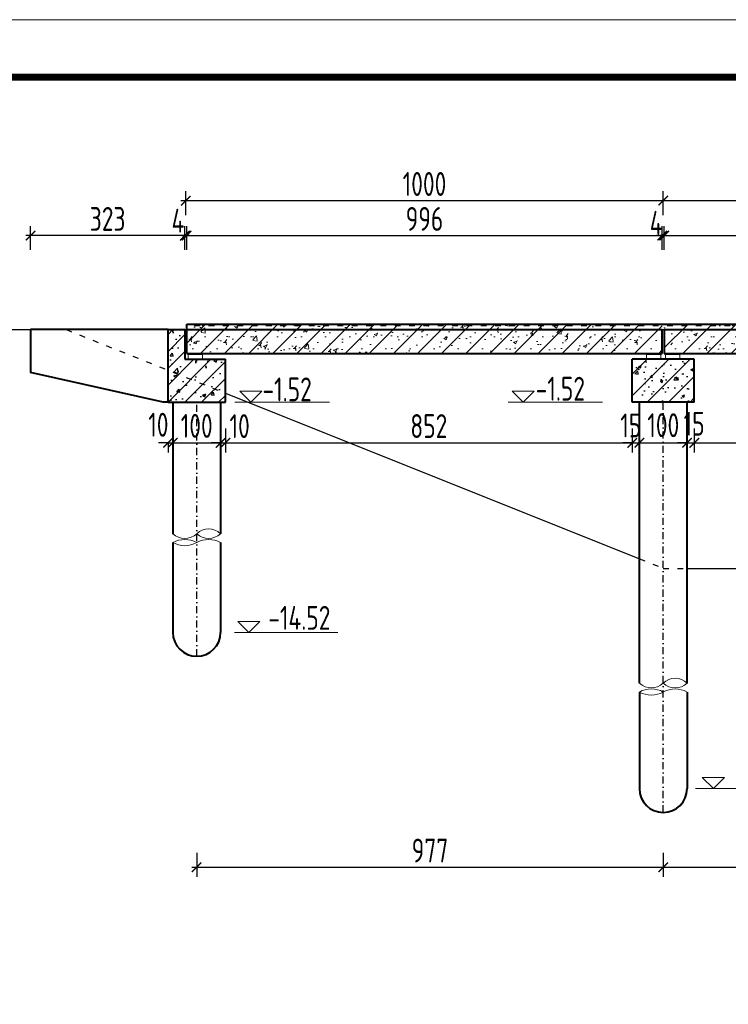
# Model space of a CAD drawing. Header units: inches. Extents: x 112594 to 193184, y 44995 to 116598.
# Tile 106 of 153: x 143058 to 144542, y 111778 to 113839. Entities that reach past the tile are written whole.
import ezdxf
from ezdxf.enums import TextEntityAlignment as Align

# ---------------------------------------------------------------- set-up
doc = ezdxf.new("R2010")
doc.units = ezdxf.units.IN
doc.header["$MEASUREMENT"] = 0
doc.linetypes.add('ACAD_ISO03W100', pattern=[30, 12, -18])
doc.linetypes.add('DASHDOTX2', pattern=[2, 1, -0.5, 0, -0.5])
doc.layers.get('0').update_dxf_attribs({"lineweight": 15})
for name, color, linetype, lineweight in [('0标注', 6, 'Continuous', 18), ('0粗线', 1, 'Continuous', 40), ('BM1', 7, 'Continuous', 15), ('尺寸细线', 4, 'Continuous', 18), ('粗线', 1, 'Continuous', 40), ('虚线', 2, 'ACAD_ISO03W100', 25)]:
    doc.layers.add(name, color=color, linetype=linetype, lineweight=lineweight)
doc.layers.add('LOCKUP', color=7, linetype='Continuous')
doc.layers.add('轴线', color=3, linetype='DASHDOTX2')
doc.styles.add('HZTXT', font='tssdeng.shx', dxfattribs={"width": 0.75, "bigfont": 'hztxt.shx'})
doc.dimstyles.new('100', dxfattribs={"dimscale": 0, "dimtxt": 25, "dimasz": 12, "dimexe": 10, "dimexo": 10, "dimgap": 5, "dimtad": 1, "dimdec": 0, "dimzin": 0, "dimdsep": 46, "dimtxsty": 'HZTXT', "dimblk1": 'ARCHTICK', "dimblk2": 'ARCHTICK', "dimsah": 1, "dimcen": -0.09, "dimdle": 5, "dimclrd": 7, "dimclre": 7, "dimclrt": 7, "dimadec": 1, "dimazin": 0, "dimtfac": 1, "dimtdec": 0, "dimtofl": 0, "dimtmove": 2, "dimatfit": 3, "dimldrblk": 'ARCHTICK', "dimfxl": 15, "dimfxlon": 1, "dimtolj": 1, "dimtzin": 0, "dimarcsym": 0})
pattern_1 = [(50, (-548371.94, 89706.3), (72.8738676, -6.375634), [7.62, -83.82]), (355, (-548371.94, 89706.3), (-14.09713, 76.422657), [6.096, -67.056]), (100.451, (-548365.87, 89705.77), (58.777001, 70.046675), [6.476, -71.236]), (46.1842, (-548371.94, 89726.62), (108.431616, -16.816931), [11.43, -125.73]), (96.6356, (-548362.91, 89725.22), (94.961694, 98.970222), [9.714, -106.854]), (351.184, (-548371.94, 89726.62), (94.961842, 98.970047), [9.144, -100.584]), (21, (-548361.78, 89721.54), (60.645952, -40.9062074), [7.62, -83.82]), (326, (-548361.78, 89721.54), (24.720811, 73.6751864), [6.096, -67.056]), (71.4514, (-548356.73, 89718.134), (85.366596, 32.769143), [6.476, -71.236]), (37.5, (-548371.942, 89706.302), (1.2354413, 33.82201555), [0, -66.2432, 0, -68.072, 0, -67.31]), (7.5, (-548371.942, 89706.302), (26.727865, 40.07223), [0, -38.8112, 0, -64.7192, 0, -25.654]), (327.5, (-548394.6, 89706.302), (54.2362381, -2.2914976), [0, -25.4, 0, -79.248, 0, -105.156]), (317.5, (-548404.76, 89706.3), (59.2516726, 10.1705964), [0, -33.02, 0, -52.6288, 0, -74.676])]

# ---------------------------------------------------------------- blocks, each defined once
blk = doc.blocks.new('_ArchTick')
at = {"color": 0, "linetype": 'ByBlock', "const_width": 0.15}
blk.add_lwpolyline([(-0.5, -0.5), (0.5, 0.5)], dxfattribs=at)
blk = doc.blocks.new('*D1176')
at = {"color": 7, "lineweight": -2}
for p, q in [((144405.3, 113429.8), (144405.3, 113479.8)), ((145405.3, 113429.8), (145405.3, 113479.8)), ((145415.3, 113459.8), (144395.3, 113459.8))]:
    blk.add_line(p, q, dxfattribs=at)
at = {"color": 7, "lineweight": -2, "xscale": 20, "yscale": 20, "zscale": 20, "rotation": 180}
blk.add_blockref('_ArchTick', (144405.3, 113459.8), dxfattribs=at)
at = {"color": 7, "lineweight": -2, "xscale": 20, "yscale": 20, "zscale": 20}
blk.add_blockref('_ArchTick', (145405.3, 113459.8), dxfattribs=at)
at = {"insert": (144905.3, 113494.8), "char_height": 50, "attachment_point": 5, "style": 'HZTXT'}
blk.add_mtext('\\A1;1000', dxfattribs=at)
blk = doc.blocks.new('*D1177')
at = {"color": 7, "lineweight": -2}
for p, q in [((143405.3, 113429.8), (143405.3, 113479.8)), ((144405.3, 113429.8), (144405.3, 113479.8)), ((144415.3, 113459.8), (143395.3, 113459.8))]:
    blk.add_line(p, q, dxfattribs=at)
at = {"color": 7, "lineweight": -2, "xscale": 20, "yscale": 20, "zscale": 20, "rotation": 180}
blk.add_blockref('_ArchTick', (143405.3, 113459.8), dxfattribs=at)
at = {"color": 7, "lineweight": -2, "xscale": 20, "yscale": 20, "zscale": 20}
blk.add_blockref('_ArchTick', (144405.3, 113459.8), dxfattribs=at)
at = {"insert": (143905.3, 113494.8), "char_height": 50, "attachment_point": 5, "style": 'HZTXT'}
blk.add_mtext('\\A1;1000', dxfattribs=at)
blk = doc.blocks.new('*D1178')
at = {"color": 7, "lineweight": -2}
for p, q in [((143403.3, 113356.7), (143403.3, 113406.7)), ((143407.3, 113356.7), (143407.3, 113406.7)), ((143403.3, 113386.7), (143383.3, 113386.7)), ((143407.3, 113386.7), (143427.3, 113386.7))]:
    blk.add_line(p, q, dxfattribs=at)
at = {"color": 7, "lineweight": -2, "xscale": 20, "yscale": 20, "zscale": 20}
blk.add_blockref('_ArchTick', (143403.3, 113386.7), dxfattribs=at)
at = {"color": 7, "lineweight": -2, "xscale": 20, "yscale": 20, "zscale": 20, "rotation": 180}
blk.add_blockref('_ArchTick', (143407.3, 113386.7), dxfattribs=at)
at = {"insert": (143389.1, 113418), "char_height": 50, "attachment_point": 5, "style": 'HZTXT'}
blk.add_mtext('\\A1;4', dxfattribs=at)
blk = doc.blocks.new('*D1179')
at = {"color": 7, "lineweight": -2}
for p, q in [((143407.3, 113356.7), (143407.3, 113406.7)), ((144403.3, 113356.7), (144403.3, 113406.7)), ((143397.3, 113386.7), (144413.3, 113386.7))]:
    blk.add_line(p, q, dxfattribs=at)
at = {"color": 7, "lineweight": -2, "xscale": 20, "yscale": 20, "zscale": 20, "rotation": 180}
blk.add_blockref('_ArchTick', (143407.3, 113386.7), dxfattribs=at)
at = {"color": 7, "lineweight": -2, "xscale": 20, "yscale": 20, "zscale": 20}
blk.add_blockref('_ArchTick', (144403.3, 113386.7), dxfattribs=at)
at = {"insert": (143905.3, 113421.7), "char_height": 50, "attachment_point": 5, "style": 'HZTXT'}
blk.add_mtext('\\A1;996', dxfattribs=at)
blk = doc.blocks.new('*D1180')
at = {"color": 7, "lineweight": -2}
for p, q in [((144403.3, 113386.7), (144391.3, 113386.7)), ((144403.3, 113371.7), (144403.3, 113396.7)), ((144407.3, 113371.7), (144407.3, 113396.7)), ((144407.3, 113386.7), (144419.3, 113386.7))]:
    blk.add_line(p, q, dxfattribs=at)
at = {"color": 7, "lineweight": -2, "xscale": 12, "yscale": 12, "zscale": 12}
blk.add_blockref('_ArchTick', (144403.3, 113386.7), dxfattribs=at)
at = {"color": 7, "lineweight": -2, "xscale": 12, "yscale": 12, "zscale": 12, "rotation": 180}
blk.add_blockref('_ArchTick', (144407.3, 113386.7), dxfattribs=at)
at = {"color": 7, "insert": (144390.4, 113413.5), "char_height": 50, "attachment_point": 5, "style": 'HZTXT'}
blk.add_mtext('\\A1;4', dxfattribs=at)
blk = doc.blocks.new('*D1181')
at = {"color": 7, "lineweight": -2}
for p, q in [((144407.3, 113356.7), (144407.3, 113406.7)), ((145403.3, 113356.7), (145403.3, 113406.7)), ((144397.3, 113386.7), (145413.3, 113386.7))]:
    blk.add_line(p, q, dxfattribs=at)
at = {"color": 7, "lineweight": -2, "xscale": 20, "yscale": 20, "zscale": 20, "rotation": 180}
blk.add_blockref('_ArchTick', (144407.3, 113386.7), dxfattribs=at)
at = {"color": 7, "lineweight": -2, "xscale": 20, "yscale": 20, "zscale": 20}
blk.add_blockref('_ArchTick', (145403.3, 113386.7), dxfattribs=at)
at = {"insert": (144905.3, 113421.7), "char_height": 50, "attachment_point": 5, "style": 'HZTXT'}
blk.add_mtext('\\A1;996', dxfattribs=at)
blk = doc.blocks.new('g')
at = {"ltscale": 2}
for p, q in [((-15.4, 0), (-30.8, 15.3)), ((-30.8, 15.3), (0, 15.3)), ((0, 15.3), (-15.4, 0))]:
    blk.add_line(p, q, dxfattribs=at)
blk = doc.blocks.new('*D1186')
at = {"color": 7, "lineweight": -2}
for p, q in [((143428.3, 112094.4), (143428.3, 112044.4)), ((144405.3, 112094.4), (144405.3, 112044.4)), ((143418.3, 112064.4), (144415.3, 112064.4))]:
    blk.add_line(p, q, dxfattribs=at)
at = {"color": 7, "lineweight": -2, "xscale": 20, "yscale": 20, "zscale": 20, "rotation": 180}
blk.add_blockref('_ArchTick', (143428.3, 112064.4), dxfattribs=at)
at = {"color": 7, "lineweight": -2, "xscale": 20, "yscale": 20, "zscale": 20}
blk.add_blockref('_ArchTick', (144405.3, 112064.4), dxfattribs=at)
at = {"insert": (143916.8, 112099.4), "char_height": 50, "attachment_point": 5, "style": 'HZTXT'}
blk.add_mtext('\\A1;977', dxfattribs=at)
blk = doc.blocks.new('*D1187')
at = {"color": 7, "lineweight": -2}
for p, q in [((144405.3, 112094.4), (144405.3, 112044.4)), ((145405.3, 112094.4), (145405.3, 112044.4)), ((144395.3, 112064.4), (145415.3, 112064.4))]:
    blk.add_line(p, q, dxfattribs=at)
at = {"color": 7, "lineweight": -2, "xscale": 20, "yscale": 20, "zscale": 20, "rotation": 180}
blk.add_blockref('_ArchTick', (144405.3, 112064.4), dxfattribs=at)
at = {"color": 7, "lineweight": -2, "xscale": 20, "yscale": 20, "zscale": 20}
blk.add_blockref('_ArchTick', (145405.3, 112064.4), dxfattribs=at)
at = {"insert": (144905.3, 112099.4), "char_height": 50, "attachment_point": 5, "style": 'HZTXT'}
blk.add_mtext('\\A1;1000', dxfattribs=at)
blk = doc.blocks.new('*D1189')
at = {"color": 7, "lineweight": -2}
for p, q in [((143368.3, 112953), (143348.3, 112953)), ((143368.3, 112953), (143368.3, 112933)), ((143378.3, 112953), (143378.3, 112933)), ((143378.3, 112953), (143398.3, 112953))]:
    blk.add_line(p, q, dxfattribs=at)
at = {"color": 7, "lineweight": -2, "xscale": 20, "yscale": 20, "zscale": 20}
blk.add_blockref('_ArchTick', (143368.3, 112953), dxfattribs=at)
at = {"color": 7, "lineweight": -2, "xscale": 20, "yscale": 20, "zscale": 20, "rotation": 180}
blk.add_blockref('_ArchTick', (143378.3, 112953), dxfattribs=at)
at = {"insert": (143348, 112990.8), "char_height": 50, "attachment_point": 5, "style": 'HZTXT'}
blk.add_mtext('\\A1;10', dxfattribs=at)
blk = doc.blocks.new('*D1190')
at = {"color": 7, "lineweight": -2}
for p, q in [((143478.3, 112983), (143478.3, 112933)), ((143368.3, 112953), (143488.3, 112953)), ((143378.3, 112953), (143378.3, 112933))]:
    blk.add_line(p, q, dxfattribs=at)
at = {"color": 7, "lineweight": -2, "xscale": 20, "yscale": 20, "zscale": 20, "rotation": 180}
blk.add_blockref('_ArchTick', (143378.3, 112953), dxfattribs=at)
at = {"color": 7, "lineweight": -2, "xscale": 20, "yscale": 20, "zscale": 20}
blk.add_blockref('_ArchTick', (143478.3, 112953), dxfattribs=at)
at = {"insert": (143428.3, 112988.4), "char_height": 50, "attachment_point": 5, "style": 'HZTXT'}
blk.add_mtext('\\A1;100', dxfattribs=at)
blk = doc.blocks.new('*D1191')
at = {"color": 7, "lineweight": -2}
for p, q in [((143478.3, 112983), (143478.3, 112933)), ((143488.3, 112983), (143488.3, 112933)), ((143478.3, 112953), (143458.3, 112953)), ((143488.3, 112953), (143508.3, 112953))]:
    blk.add_line(p, q, dxfattribs=at)
at = {"color": 7, "lineweight": -2, "xscale": 20, "yscale": 20, "zscale": 20}
blk.add_blockref('_ArchTick', (143478.3, 112953), dxfattribs=at)
at = {"color": 7, "lineweight": -2, "xscale": 20, "yscale": 20, "zscale": 20, "rotation": 180}
blk.add_blockref('_ArchTick', (143488.3, 112953), dxfattribs=at)
at = {"insert": (143518.2, 112987.9), "char_height": 50, "attachment_point": 5, "style": 'HZTXT'}
blk.add_mtext('\\A1;10', dxfattribs=at)
blk = doc.blocks.new('*D1192')
at = {"color": 7, "lineweight": -2}
for p, q in [((143488.3, 112983), (143488.3, 112933)), ((144340.3, 112983), (144340.3, 112933)), ((143478.3, 112953), (144350.3, 112953))]:
    blk.add_line(p, q, dxfattribs=at)
at = {"color": 7, "lineweight": -2, "xscale": 20, "yscale": 20, "zscale": 20, "rotation": 180}
blk.add_blockref('_ArchTick', (143488.3, 112953), dxfattribs=at)
at = {"color": 7, "lineweight": -2, "xscale": 20, "yscale": 20, "zscale": 20}
blk.add_blockref('_ArchTick', (144340.3, 112953), dxfattribs=at)
at = {"insert": (143914.3, 112988), "char_height": 50, "attachment_point": 5, "style": 'HZTXT'}
blk.add_mtext('\\A1;852', dxfattribs=at)
blk = doc.blocks.new('*D1193')
at = {"color": 7, "lineweight": -2}
for p, q in [((144340.3, 112983), (144340.3, 112933)), ((144355.3, 112983), (144355.3, 112933)), ((144340.3, 112953), (144320.3, 112953)), ((144355.3, 112953), (144375.3, 112953))]:
    blk.add_line(p, q, dxfattribs=at)
at = {"color": 7, "lineweight": -2, "xscale": 20, "yscale": 20, "zscale": 20}
blk.add_blockref('_ArchTick', (144340.3, 112953), dxfattribs=at)
at = {"color": 7, "lineweight": -2, "xscale": 20, "yscale": 20, "zscale": 20, "rotation": 180}
blk.add_blockref('_ArchTick', (144355.3, 112953), dxfattribs=at)
at = {"insert": (144337.2, 112989.3), "char_height": 50, "attachment_point": 5, "style": 'HZTXT'}
blk.add_mtext('\\A1;15', dxfattribs=at)
blk = doc.blocks.new('*D1194')
at = {"color": 7, "lineweight": -2}
for p, q in [((144355.3, 112983), (144355.3, 112933)), ((144455.3, 112983), (144455.3, 112933)), ((144345.3, 112953), (144465.3, 112953))]:
    blk.add_line(p, q, dxfattribs=at)
at = {"color": 7, "lineweight": -2, "xscale": 20, "yscale": 20, "zscale": 20, "rotation": 180}
blk.add_blockref('_ArchTick', (144355.3, 112953), dxfattribs=at)
at = {"color": 7, "lineweight": -2, "xscale": 20, "yscale": 20, "zscale": 20}
blk.add_blockref('_ArchTick', (144455.3, 112953), dxfattribs=at)
at = {"insert": (144405.3, 112989.8), "char_height": 50, "attachment_point": 5, "style": 'HZTXT'}
blk.add_mtext('\\A1;100', dxfattribs=at)
blk = doc.blocks.new('*D1195')
at = {"color": 7, "lineweight": -2}
for p, q in [((144470.3, 112983), (144470.3, 112933)), ((145340.3, 112983), (145340.3, 112933)), ((144460.3, 112953), (145350.3, 112953))]:
    blk.add_line(p, q, dxfattribs=at)
at = {"color": 7, "lineweight": -2, "xscale": 20, "yscale": 20, "zscale": 20, "rotation": 180}
blk.add_blockref('_ArchTick', (144470.3, 112953), dxfattribs=at)
at = {"color": 7, "lineweight": -2, "xscale": 20, "yscale": 20, "zscale": 20}
blk.add_blockref('_ArchTick', (145340.3, 112953), dxfattribs=at)
at = {"insert": (144905.3, 112988), "char_height": 50, "attachment_point": 5, "style": 'HZTXT'}
blk.add_mtext('\\A1;870', dxfattribs=at)
blk = doc.blocks.new('*D1203')
at = {"color": 7, "lineweight": -2}
for p, q in [((144455.3, 112983), (144455.3, 112933)), ((144470.3, 112983), (144470.3, 112933)), ((144455.3, 112953), (144435.3, 112953)), ((144470.3, 112953), (144490.3, 112953))]:
    blk.add_line(p, q, dxfattribs=at)
at = {"color": 7, "lineweight": -2, "xscale": 20, "yscale": 20, "zscale": 20}
blk.add_blockref('_ArchTick', (144455.3, 112953), dxfattribs=at)
at = {"color": 7, "lineweight": -2, "xscale": 20, "yscale": 20, "zscale": 20, "rotation": 180}
blk.add_blockref('_ArchTick', (144470.3, 112953), dxfattribs=at)
at = {"insert": (144470, 112992.8), "char_height": 50, "attachment_point": 5, "style": 'HZTXT'}
blk.add_mtext('\\A1;15', dxfattribs=at)
blk = doc.blocks.new('*D1204')
at = {"color": 7, "lineweight": -2}
for p, q in [((143080.3, 113356.7), (143080.3, 113406.7)), ((143403.3, 113356.7), (143403.3, 113406.7)), ((143413.3, 113386.7), (143070.3, 113386.7))]:
    blk.add_line(p, q, dxfattribs=at)
at = {"color": 7, "lineweight": -2, "xscale": 20, "yscale": 20, "zscale": 20, "rotation": 180}
blk.add_blockref('_ArchTick', (143080.3, 113386.7), dxfattribs=at)
at = {"color": 7, "lineweight": -2, "xscale": 20, "yscale": 20, "zscale": 20}
blk.add_blockref('_ArchTick', (143403.3, 113386.7), dxfattribs=at)
at = {"insert": (143241.8, 113421.7), "char_height": 50, "attachment_point": 5, "style": 'HZTXT'}
blk.add_mtext('\\A1;323', dxfattribs=at)

msp = doc.modelspace()

# ---------------------------------------------------------------- hatches: boundary and pattern name
h = msp.add_hatch()
h.set_pattern_fill('AR-CONC', color=256, scale=0.4, style=0)
h.set_pattern_definition(pattern_1)
h.paths.add_polyline_path([(144403.2978, 113200.00694), (143407.2978, 113200.00694), (143407.2978, 113140.00694), (143417.7978, 113140.00694), (143417.7978, 113140.10312), (143432.7978, 113140.10312), (143432.7978, 113140.00694), (144335.2978, 113140.00694), (144335.2978, 113158.00694), (144403.2978, 113158.00694)])
h = msp.add_hatch()
h.set_pattern_fill('SACNCR', color=256, scale=15, style=0)
h.set_pattern_definition([(45, (-2194617.34, 275476.14), (-25.25697034, 25.25697034), []), (45, (-2194592.08, 275476.14), (-25.25697034, 25.25697034), [0, -35.71875])])
h.paths.add_polyline_path([(144377.7978, 113140.00694), (144377.7978, 113140.10312), (144392.7978, 113140.10312), (144392.7978, 113140.00694), (144403.2978, 113140.00694), (144403.2978, 113200.00694), (143407.2978, 113200.00694), (143407.2978, 113140.00694), (143417.7978, 113140.00694), (143417.7978, 113140.10312), (143432.7978, 113140.10312), (143432.7978, 113140.00694)])
h.paths.add_polyline_path([(144905.2978, 113140.00694), (144905.2978, 113200.00694), (144407.2978, 113200.00694), (144407.2978, 113140.00694), (144417.7978, 113140.00694), (144417.7978, 113140.10312), (144432.7978, 113140.10312), (144432.7978, 113140.00694)])
h = msp.add_hatch()
h.set_pattern_fill('AR-CONC', color=256, scale=0.4, style=0)
h.set_pattern_definition(pattern_1)
h.paths.add_polyline_path([(144905.2978, 113200.00694), (144407.2978, 113200.00694), (144407.2978, 113158.00694), (144475.2978, 113158.00694), (144475.2978, 113140.00694), (144905.2978, 113140.00694)])
at = {"layer": 'LOCKUP'}
h = msp.add_hatch(dxfattribs=at)
h.set_pattern_fill('钢筋混凝土', color=256, scale=10, style=0)
h.set_pattern_definition([(45, (149247.984, 163536.522), (-17.67767, 17.67767), []), (50, (149247.984, 163536.52), (71.72602, -6.275213), [7.5, -82.5]), (355, (149247.984, 163536.52), (-13.87513, 75.21921), [6, -66]), (100.4514, (149253.96, 163536), (57.85094, 68.94395), [6.37402, -70.11421]), (46.1842, (149247.98, 163556.52), (106.7241, -16.5519), [11.25, -123.75]), (96.6356, (149256.88, 163555.14), (93.46627, 97.41179), [9.56103, -105.1713]), (351.1842, (149247.98, 163556.52), (93.4662, 97.41186), [9, -99]), (21, (149257.984, 163551.52), (59.690705, -40.26189), [7.5, -82.5]), (326, (149257.984, 163551.52), (24.33153, 72.515), [6, -66]), (71.4514, (149262.96, 163548.167), (84.02226, 32.25305), [6.37402, -70.11421]), (37.5, (149247.984, 163536.522), (1.215986, 33.289385), [0, -65.2, 0, -67, 0, -66.25]), (7.5, (149247.984, 163536.52), (26.306954, 39.44117), [0, -38.2, 0, -63.7, 0, -25.25]), (327.5, (149225.684, 163536.522), (53.382244, -2.255487), [0, -25, 0, -78, 0, -103.5]), (317.5, (149215.684, 163536.52), (58.318617, 10.0105), [0, -32.5, 0, -51.8, 0, -73.5])])
h.paths.add_polyline_path([(143488.2978, 113128.00694), (143403.2978, 113128.00694), (143403.2978, 113190.00694), (143368.2978, 113190.00694), (143368.2978, 113038.00694), (143488.2978, 113038.00694)])
h = msp.add_hatch(dxfattribs=at)
h.set_pattern_fill('AR-CONC', color=256, scale=0.3, style=0)
h.set_pattern_definition([(50, (132598.436, 161207.98), (54.6554, -4.781726), [5.715, -62.865]), (355, (132598.436, 161207.98), (-10.57285, 57.31699), [4.572, -50.292]), (100.451, (132602.99, 161207.583), (44.08275, 52.535006), [4.857, -53.427]), (46.1842, (132598.436, 161223.22), (81.32371, -12.6127), [8.5725, -94.2975]), (96.6356, (132605.21, 161222.17), (71.22127, 74.22767), [7.2855, -80.1405]), (351.184, (132598.44, 161223.22), (71.22138, 74.22754), [6.858, -75.438]), (21, (132606.056, 161219.41), (45.484464, -30.679656), [5.715, -62.865]), (326, (132606.056, 161219.41), (18.54061, 55.25639), [4.572, -50.292]), (71.4514, (132609.847, 161216.855), (64.02495, 24.57686), [4.857, -53.427]), (37.5, (132598.436, 161207.982), (0.926581, 25.366512), [0, -49.6824, 0, -51.054, 0, -50.4825]), (7.5, (132598.436, 161207.982), (20.045899, 30.054172), [0, -29.1084, 0, -48.5394, 0, -19.2405]), (327.5, (132581.444, 161207.982), (40.6771786, -1.718623), [0, -19.05, 0, -59.436, 0, -78.867]), (317.5, (132573.824, 161207.98), (44.438754, 7.627947), [0, -24.765, 0, -39.4716, 0, -56.007])])
h.paths.add_polyline_path([(144470.2978, 113128.00694), (144340.2978, 113128.00694), (144340.2978, 113038.00694), (144470.2978, 113038.00694)])
h = msp.add_hatch(dxfattribs=at)
h.set_pattern_fill('ANSI31', color=256, scale=10, style=0)
h.set_pattern_definition([(45, (132598.436, 161207.982), (-22.45064, 22.45064), [])])
h.paths.add_polyline_path([(144470.2978, 113128.00694), (144340.2978, 113128.00694), (144340.2978, 113038.00694), (144470.2978, 113038.00694)])

# ---------------------------------------------------------------- linework, layer by layer
for p, q in [((143508.09463, 113038.00694), (143706.1374, 113038.00694)), ((144080.19435, 113038.00694), (144278.23712, 113038.00694)), ((143507.6027, 112556.02186), (143724.11969, 112556.02186)), ((144472.83646, 112229.22411), (144689.33539, 112229.22411))]:
    msp.add_line(p, q)
for points in [[(143410.2978, 113138.00694), (143440.2978, 113138.00694), (143440.2978, 113128.00694), (143410.2978, 113128.00694)], [(144400.2978, 113138.00694), (144370.2978, 113138.00694), (144370.2978, 113128.00694), (144400.2978, 113128.00694)], [(144440.2978, 113138.00694), (144410.2978, 113138.00694), (144410.2978, 113128.00694), (144440.2978, 113128.00694)]]:
    msp.add_lwpolyline(points, close=True)
for centre, radius, start, end in [((143453.2978, 112736.50862), 36.25, 46.39718104, 133.60281896), ((143403.2978, 112789.00862), 36.25, 226.39718104, 313.60281896), ((143403.2978, 112699.21866), 51.38142, 60.88545422, 119.11454578), ((143453.2978, 112789.00862), 36.25, 226.39718104, 313.60281896), ((143453.2978, 112699.21866), 51.38142, 60.88545422, 119.11454578), ((143403.2978, 112788.99729), 51.38142, 240.88545422, 299.11454578), ((144430.2978, 112423.71344), 36.25, 46.39718104, 133.60281896), ((144380.2978, 112476.21344), 36.25, 226.39718104, 313.60281896), ((144430.2978, 112476.21344), 36.25, 226.39718104, 313.60281896), ((144380.2978, 112386.42349), 51.38142, 60.88545422, 119.11454578), ((144380.2978, 112476.20211), 51.38142, 240.88545422, 299.11454578), ((144430.2978, 112386.42349), 51.38142, 60.88545422, 119.11454578)]:
    msp.add_arc(centre, radius, start, end)
at = {"layer": '0标注'}
for points in [[(143432.7978, 113140.10312), (143417.7978, 113140.10312), (143417.7978, 113138.00312), (143432.7978, 113138.00312)], [(144377.7978, 113140.10312), (144392.7978, 113140.10312), (144392.7978, 113138.00312), (144377.7978, 113138.00312)], [(144417.7978, 113140.10312), (144432.7978, 113140.10312), (144432.7978, 113138.00312), (144417.7978, 113138.00312)]]:
    msp.add_lwpolyline(points, close=True, dxfattribs=at)
at = {"layer": '0粗线'}
for p, q in [((143407.2978, 113201.00694), (144407.2978, 113201.00694)), ((143407.2978, 113190.00694), (143407.2978, 113201.00694)), ((144407.2978, 113201.00694), (144905.2978, 113201.00694)), ((143368.2978, 113190.00694), (143403.2978, 113190.00694)), ((143403.2978, 113190.00694), (143403.2978, 113128.00694)), ((143407.2978, 113190.00694), (144403.2978, 113190.00694)), ((143407.2978, 113140.00694), (143407.2978, 113190.00694)), ((144403.2978, 113140.00694), (144403.2978, 113190.00694)), ((144407.2978, 113190.00694), (145403.2978, 113190.00694)), ((144407.2978, 113190.00694), (144407.2978, 113140.00694)), ((143407.2978, 113140.00694), (144403.2978, 113140.00694)), ((144407.2978, 113140.00694), (145340.2978, 113140.00694)), ((144470.2978, 113128.00694), (144340.2978, 113128.00694)), ((144340.2978, 113038.00694), (144340.2978, 113128.00694)), ((144470.2978, 113038.00694), (144470.2978, 113128.00694)), ((143378.2978, 113038.00694), (143378.2978, 112762.75862)), ((143478.2978, 113038.00694), (143478.2978, 112762.75862)), ((144470.2978, 113038.00694), (144340.2978, 113038.00694)), ((144355.2978, 112449.96344), (144355.2978, 113038.00694)), ((144455.2978, 112449.96344), (144455.2978, 113038.00694)), ((143378.2978, 112744.10797), (143378.2978, 112556.02186)), ((143478.2978, 112744.10797), (143478.2978, 112556.02186)), ((144355.2978, 112431.3128), (144355.2978, 112229.22411)), ((144455.2978, 112431.3128), (144455.2978, 112229.22411))]:
    msp.add_line(p, q, dxfattribs=at)
for centre in [(143428.2978, 112556.02186), (144405.2978, 112229.22411)]:
    msp.add_arc(centre, 50, 180, 0, dxfattribs=at)
at = {"layer": 'BM1', "linetype": 'Continuous'}
msp.add_line((148088.08305, 113838.71974), (141723.84056, 113838.71974), dxfattribs=at)
at = {"layer": 'BM1', "color": 0, "linetype": 'Continuous', "const_width": 14.99847}
msp.add_lwpolyline([(141975.60671, 109413.2575), (141975.60671, 113718.26826), (148013.0907, 113718.26826), (148013.0907, 109413.2575)], close=True, dxfattribs=at)
at = {"layer": 'LOCKUP'}
for p, q in [((143133.8928, 113190.00694), (144905.2978, 113190.00694)), ((144455.2978, 112690.00694), (145405.2978, 112690.00694))]:
    msp.add_line(p, q, dxfattribs=at)
for points in [[(142655.2978, 113190.00694), (143155.2978, 113190.00694)], [(143488.2978, 113056.80694), (144355.2978, 112710.00694)]]:
    msp.add_lwpolyline(points, dxfattribs=at)
at = {"layer": '粗线'}
for p, q in [((143368.2978, 113190.00694), (143080.2978, 113190.00694)), ((143080.2978, 113190.00694), (143080.2978, 113100.00694)), ((143368.2978, 113038.00694), (143368.2978, 113190.00694)), ((143403.2978, 113128.00694), (143488.2978, 113128.00694)), ((143488.2978, 113038.00694), (143488.2978, 113128.00694)), ((143358.2978, 113038.00694), (143080.2978, 113100.00694)), ((143368.2978, 113038.00694), (143358.2978, 113038.00694)), ((143368.2978, 113038.00694), (143488.2978, 113038.00694))]:
    msp.add_line(p, q, dxfattribs=at)
at = {"layer": '虚线'}
msp.add_line((144905.2978, 113198.00694), (143407.2978, 113198.00694), dxfattribs=at)
for points in [[(143155.2978, 113190.00694), (143488.2978, 113056.80694)], [(144355.2978, 112710.00694), (144405.2978, 112690.00694), (144455.2978, 112690.00694)]]:
    msp.add_lwpolyline(points, dxfattribs=at)
at = {"layer": '轴线', "ltscale": 15}
for p, q in [((143428.2978, 112506.02186), (143428.2978, 113038.00694)), ((144405.2978, 112179.22411), (144405.2978, 113038.00694))]:
    msp.add_line(p, q, dxfattribs=at)

# ---------------------------------------------------------------- block references
at = {"xscale": 1.5, "yscale": 1.5, "zscale": 1.5}
for p in [(143564.57646, 113038.00694), (144134.82041, 113038.00694), (143560.44105, 112556.02186), (144533.27932, 112229.22411)]:
    msp.add_blockref('g', p, dxfattribs=at)

# ---------------------------------------------------------------- texts
at = {"layer": '尺寸细线', "color": 3, "style": 'HZTXT', "width": 0.75}
for p in [(143566.05189, 113039.77808), (144138.15161, 113041.1848)]:
    msp.add_text('-1.52', height=49.99995, dxfattribs=at).set_placement(p)
at = {"layer": '尺寸细线', "style": 'HZTXT', "width": 0.75}
msp.add_text('-14.52', height=49.99995, dxfattribs=at).set_placement((143643.20064, 112586.64057), align=Align.MIDDLE)

# ---------------------------------------------------------------- dimensions: what is measured, and where the dimension line sits
for base, p1, p2, override, picture, middle in [((143405.2978, 113459.81561), (144405.2978, 113307.05938), (143405.2978, 113321.40508), {"dimscale": 2, "dimtxt": 25, "dimasz": 10, "dimclrt": 256}, '*D1177', (143905.2978, 113494.81561)), ((144405.2978, 113459.81561), (145405.2978, 113329.03195), (144405.2978, 113307.05938), {"dimscale": 2, "dimtxt": 25, "dimasz": 10, "dimclrt": 256}, '*D1176', (144905.2978, 113494.81561)), ((143080.2978, 113386.72692), (143403.2978, 113162.8955), (143080.2978, 113162.8955), {"dimscale": 2, "dimasz": 10, "dimclrt": 256}, '*D1204', (143241.7978, 113421.72692)), ((144403.2978, 113386.72692), (143407.2978, 113322.16419), (144403.2978, 113322.16419), {"dimscale": 2, "dimtxt": 25, "dimasz": 10, "dimclrt": 256}, '*D1179', (143905.2978, 113421.72692)), ((145403.2978, 113386.72692), (144407.2978, 113322.16419), (145403.2978, 113322.16419), {"dimscale": 2, "dimtxt": 25, "dimasz": 10, "dimclrt": 256}, '*D1181', (144905.2978, 113421.72692)), ((144340.2978, 112952.98966), (143488.2978, 113007.83105), (144340.2978, 113007.83105), {"dimscale": 2, "dimtxt": 25, "dimasz": 10, "dimclrt": 256}, '*D1192', (143914.2978, 112987.98966)), ((145340.2978, 112952.98966), (144470.2978, 113007.83105), (145340.2978, 113007.83105), {"dimscale": 2, "dimtxt": 25, "dimasz": 10, "dimclrt": 256}, '*D1195', (144905.2978, 112987.98966)), ((144405.2978, 112064.35348), (143428.2978, 112159.85996), (144405.2978, 112159.35312), {"dimscale": 2, "dimtxt": 25, "dimasz": 10, "dimclrt": 256}, '*D1186', (143916.7978, 112099.35348)), ((145405.2978, 112064.35348), (144405.2978, 112159.35312), (145405.2978, 112159.35312), {"dimscale": 2, "dimtxt": 25, "dimasz": 10, "dimclrt": 256}, '*D1187', (144905.2978, 112099.35348))]:
    dim = msp.add_linear_dim(base=base, p1=p1, p2=p2, dimstyle='100', override=override)
    dim.commit()
    dim.dimension.update_dxf_attribs({"geometry": picture, "text_midpoint": middle})
for base, p1, p2, override, picture, middle in [((143407.2978, 113386.72692), (143403.2978, 113322.16419), (143407.2978, 113322.16419), {"dimscale": 2, "dimtxt": 25, "dimasz": 10, "dimclrt": 256}, '*D1178', (143389.13854, 113417.99027)), ((144407.2978, 113386.72692), (144403.2978, 113322.16419), (144407.2978, 113322.16419), {"dimscale": 1, "dimtxt": 50}, '*D1180', (144390.41546, 113413.45313)), ((143378.2978, 112952.98966), (143368.2978, 112956.31517), (143378.2978, 112956.31517), {"dimscale": 2, "dimtxt": 25, "dimasz": 10, "dimclrt": 256}, '*D1189', (143347.96596, 112990.84009)), ((143478.2978, 112952.98966), (143378.2978, 112956.31517), (143478.2978, 113007.83105), {"dimscale": 2, "dimtxt": 25, "dimasz": 10, "dimclrt": 256}, '*D1190', (143428.2978, 112988.39134)), ((143488.2978, 112952.98966), (143478.2978, 113007.83105), (143488.2978, 113007.83105), {"dimscale": 2, "dimtxt": 25, "dimasz": 10, "dimclrt": 256}, '*D1191', (143518.15038, 112987.90019)), ((144355.2978, 112952.98966), (144340.2978, 113007.83105), (144355.2978, 113007.83105), {"dimscale": 2, "dimtxt": 25, "dimasz": 10, "dimclrt": 256}, '*D1193', (144337.24364, 112989.3254)), ((144455.2978, 112952.98966), (144355.2978, 113007.83105), (144455.2978, 113016.91943), {"dimscale": 2, "dimtxt": 25, "dimasz": 10, "dimclrt": 256}, '*D1194', (144405.2978, 112989.84188))]:
    dim = msp.add_linear_dim(base=base, p1=p1, p2=p2, dimstyle='100', override=override)
    dim.commit()
    dim.dimension.update_dxf_attribs({"geometry": picture, "text_midpoint": middle, "dimtype": 160})
dim = msp.add_linear_dim(base=(144455.2978, 112952.98966), p1=(144470.2978, 113007.83105), p2=(144455.2978, 113007.83105), angle=180, dimstyle='100', override={"dimscale": 2, "dimtxt": 25, "dimasz": 10, "dimclrt": 256})
dim.commit()
dim.dimension.update_dxf_attribs({"geometry": '*D1203', "text_midpoint": (144470.04977, 112992.80703), "dimtype": 160})

doc.saveas('drawing.dxf')
